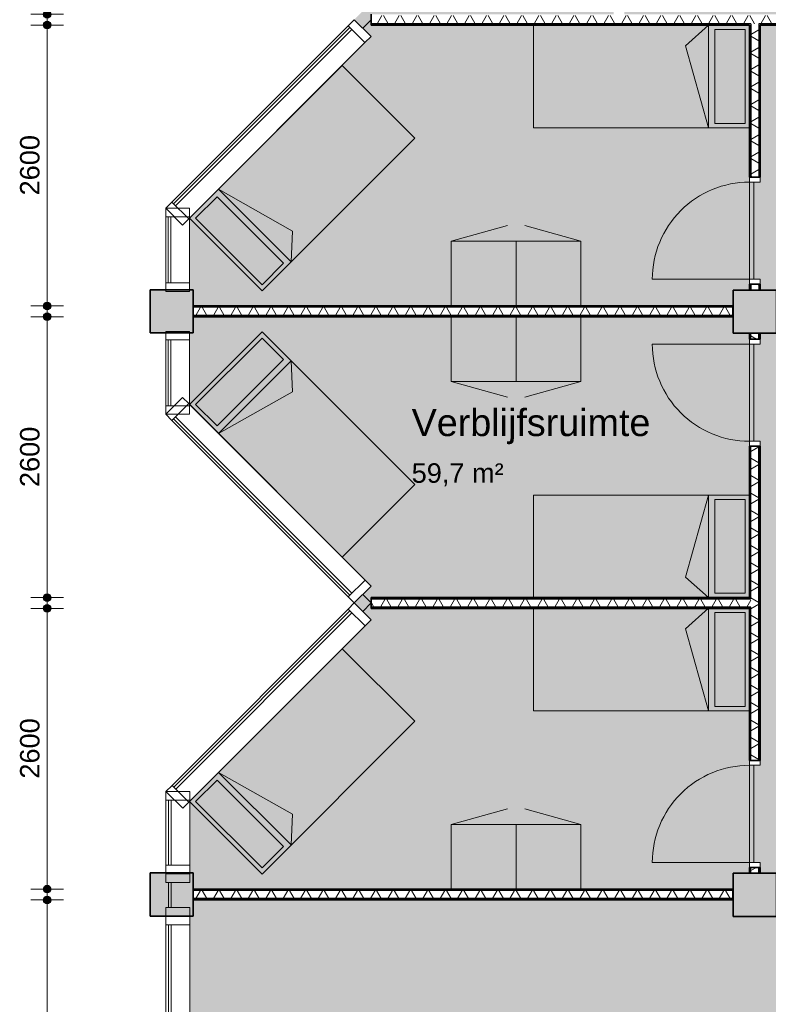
# Model space of a CAD drawing. Header units: millimetres. Extents: x 71235 to 117628, y -12665 to 42937.
# Tile 34 of 49: x 71235 to 78173, y 24248 to 33365. Entities that reach past the tile are written whole.
import ezdxf

# ---------------------------------------------------------------- set-up
doc = ezdxf.new("R2010")
doc.units = ezdxf.units.MM
doc.linetypes.add('Hidden', pattern=[4, 2, -2])
for name, color, linetype, lineweight in [('A-ANNO-DIMS', 211, 'Continuous', 9), ('A-ANNO-DIMS-100', 211, 'Continuous', 9), ('A-AREA-IDEN', 2, 'Continuous', 13), ('A-AREA-PATT', 32, 'Continuous', 9), ('A-DETL', 90, 'Continuous', 13), ('A-DOOR', 31, 'Continuous', 18), ('A-DOOR-FRAM', 31, 'Continuous', 13), ('A-FLOR', 192, 'Continuous', 18), ('A-GLAZ-CURT', 52, 'Continuous', 13), ('A-GLAZ-CWMG', 51, 'Continuous', 13), ('A-WALL', 113, 'Continuous', 18), ('A-WALL-PATT', 111, 'Continuous', 35), ('I-WALL', 2, 'Continuous', 18), ('S-COLS', 52, 'Continuous', 18)]:
    doc.layers.add(name, color=color, linetype=linetype, lineweight=lineweight)
doc.styles.add('Arial', font='arial.ttf', dxfattribs={"height": 180})
doc.styles.add('Arial_1', font='arial.ttf', dxfattribs={"height": 250})
doc.dimstyles.new('1_8mm', dxfattribs={"dimscale": 304.8, "dimtxt": 183.646692, "dimasz": 0.918635, "dimexe": 0.492126, "dimexo": 0.0625, "dimgap": 0.059055, "dimtad": 1, "dimdec": 0, "dimrnd": 5, "dimzin": 0, "dimdsep": 46, "dimtxsty": 'Arial', "dimblk1": 'DOTSMALL', "dimblk2": 'DOTSMALL', "dimsah": 1, "dimcen": 0.09, "dimdle": 0.590551, "dimazin": 0, "dimtfac": 1, "dimtdec": 4, "dimtix": 1, "dimtmove": 0, "dimatfit": 3, "dimfxl": 0.492126, "dimfxlon": 1, "dimtvp": 1, "dimtolj": 1, "dimtzin": 0, "dimlwd": 13, "dimlwe": 13, "dimarcsym": 2})
pattern_1 = [(270, (76244.8, 28014.32), (200, 7e-13), []), (270, (76228.8, 28014.32), (200, 7e-13), []), (270, (76212.8, 28014.32), (200, 7e-13), []), (270, (76196.8, 28014.32), (200, 7e-13), [])]
pattern_2 = [(270, (75343.98, 25314.63), (200, 7e-13), []), (270, (75327.98, 25314.63), (200, 7e-13), []), (270, (75311.98, 25314.63), (200, 7e-13), []), (270, (75295.98, 25314.63), (200, 7e-13), [])]
pattern_3 = [(270, (75343.98, 30714.5), (200, 7e-13), []), (270, (75327.98, 30714.5), (200, 7e-13), []), (270, (75311.98, 30714.5), (200, 7e-13), []), (270, (75295.98, 30714.5), (200, 7e-13), [])]
pattern_4 = [(180, (78097.61, 27961.44), (-2e-14, -200), []), (180, (78097.61, 27977.44), (-2e-14, -200), []), (180, (78097.61, 27993.44), (-2e-14, -200), []), (180, (78097.61, 28009.44), (-2e-14, -200), [])]
pattern_5 = [(0, (77997.61, 32088.3), (0, 200), []), (0, (77997.61, 32072.3), (0, 200), []), (0, (77997.61, 32056.3), (0, 200), []), (0, (77997.61, 32040.3), (0, 200), [])]

# ---------------------------------------------------------------- blocks, each defined once
blk = doc.blocks.new('System Panel - glas_offset-35-7504192-plot_00')
at = {"layer": 'A-GLAZ-CURT'}
for p, q in [((1631.5, -22.5), (-1631.5, -22.5)), ((-1631.5, -22.5), (-1631.5, -47.5)), ((-1631.5, -47.5), (1631.5, -47.5)), ((1631.5, -47.5), (1631.5, -22.5))]:
    blk.add_line(p, q, dxfattribs=at)
blk = doc.blocks.new('Rectangular Mullion - 80x220-7504191-plot_00')
at = {"layer": 'A-GLAZ-CWMG'}
for p, q in [((72590.7, 24984.6), (72590.7, 21721.7)), ((72810.7, 24984.6), (72810.7, 21721.7))]:
    blk.add_line(p, q, dxfattribs=at)
blk = doc.blocks.new('Rectangular Mullion - 80x220-7377676-plot_00')
at = {"layer": 'A-GLAZ-CWMG'}
for p, q in [((-80, 220), (0, 220)), ((-80, 0), (-80, 220)), ((0, 220), (0, 0)), ((0, 0), (-80, 0))]:
    blk.add_line(p, q, dxfattribs=at)
blk = doc.blocks.new('System Panel - glas_offset-35-7504445-plot_00')
at = {"layer": 'A-GLAZ-CURT'}
for p, q in [((116.2, -22.5), (-116.2, -22.5)), ((-116.2, -22.5), (-116.2, -47.5)), ((-116.2, -47.5), (116.2, -47.5)), ((116.2, -47.5), (116.2, -22.5))]:
    blk.add_line(p, q, dxfattribs=at)
blk = doc.blocks.new('Rectangular Mullion - 80x220-7377677-plot_00')
at = {"layer": 'A-GLAZ-CWMG'}
for p, q in [((0, 220), (-80, 220)), ((-80, 220), (-80, 0)), ((0, 0), (0, 220)), ((-80, 0), (0, 0))]:
    blk.add_line(p, q, dxfattribs=at)
blk = doc.blocks.new('System Panel - glas_offset-35-7504562-plot_00')
at = {"layer": 'A-GLAZ-CURT'}
for p, q in [((300.7, -22.5), (-300.7, -22.5)), ((-300.7, -22.5), (-300.7, -47.5)), ((-300.7, -47.5), (300.7, -47.5)), ((300.7, -47.5), (300.7, -22.5))]:
    blk.add_line(p, q, dxfattribs=at)
blk = doc.blocks.new('Rectangular Mullion - 80x220-7504561-plot_00')
at = {"layer": 'A-GLAZ-CWMG'}
for p, q in [((72590.7, 26138.6), (72590.7, 25537.1)), ((72810.7, 26138.6), (72810.7, 25537.1))]:
    blk.add_line(p, q, dxfattribs=at)
blk = doc.blocks.new('System Panel - glas_offset-35-7504757-plot_00')
at = {"layer": 'A-GLAZ-CURT'}
for p, q in [((1154.4, -22.5), (-1154.4, -22.5)), ((-1154.4, -22.5), (-1154.4, -47.5)), ((-1154.4, -47.5), (1154.4, -47.5)), ((1154.4, -47.5), (1154.4, -22.5))]:
    blk.add_line(p, q, dxfattribs=at)
blk = doc.blocks.new('Rectangular Mullion - 80x220-7504756-plot_00')
at = {"layer": 'A-GLAZ-CWMG'}
for p, q in [((74279.9, 27907.8), (72647.3, 26275.2)), ((74435.4, 27752.2), (72802.9, 26119.6))]:
    blk.add_line(p, q, dxfattribs=at)
blk = doc.blocks.new('System Panel - glas_offset-35-7504967-plot_00')
at = {"layer": 'A-GLAZ-CURT'}
for p, q in [((1155.2, -22.5), (-1155.2, -22.5)), ((-1155.2, -22.5), (-1155.2, -47.5)), ((-1155.2, -47.5), (1155.2, -47.5)), ((1155.2, -47.5), (1155.2, -22.5))]:
    blk.add_line(p, q, dxfattribs=at)
blk = doc.blocks.new('Rectangular Mullion - 80x220-7504966-plot_00')
at = {"layer": 'A-GLAZ-CWMG'}
for p, q in [((72801.8, 29810.1), (74435.4, 28176.5)), ((72646.2, 29654.5), (74279.9, 28020.9))]:
    blk.add_line(p, q, dxfattribs=at)
blk = doc.blocks.new('System Panel - glas_offset-35-7505104-plot_00')
at = {"layer": 'A-GLAZ-CURT'}
for p, q in [((304.2, -22.5), (-304.2, -22.5)), ((-304.2, -22.5), (-304.2, -47.5)), ((-304.2, -47.5), (304.2, -47.5)), ((304.2, -47.5), (304.2, -22.5))]:
    blk.add_line(p, q, dxfattribs=at)
blk = doc.blocks.new('Rectangular Mullion - 80x220-7505103-plot_00')
at = {"layer": 'A-GLAZ-CWMG'}
for p, q in [((72589.7, 30399.5), (72589.7, 29791.1)), ((72809.7, 30399.5), (72809.7, 29791.1))]:
    blk.add_line(p, q, dxfattribs=at)
blk = doc.blocks.new('System Panel - glas_offset-35-7505324-plot_00')
at = {"layer": 'A-GLAZ-CURT'}
for p, q in [((304.7, -22.5), (-304.7, -22.5)), ((-304.7, -22.5), (-304.7, -47.5)), ((-304.7, -47.5), (304.7, -47.5)), ((304.7, -47.5), (304.7, -22.5))]:
    blk.add_line(p, q, dxfattribs=at)
blk = doc.blocks.new('Rectangular Mullion - 80x220-7505323-plot_00')
at = {"layer": 'A-GLAZ-CWMG'}
for p, q in [((72589.7, 31538.9), (72589.7, 30929.5)), ((72809.7, 31538.9), (72809.7, 30929.5))]:
    blk.add_line(p, q, dxfattribs=at)
blk = doc.blocks.new('System Panel - glas_offset-35-7505513-plot_00')
at = {"layer": 'A-GLAZ-CURT'}
for p, q in [((1154.8, -22.5), (-1154.8, -22.5)), ((-1154.8, -22.5), (-1154.8, -47.5)), ((-1154.8, -47.5), (1154.8, -47.5)), ((1154.8, -47.5), (1154.8, -22.5))]:
    blk.add_line(p, q, dxfattribs=at)
blk = doc.blocks.new('Rectangular Mullion - 80x220-7505512-plot_00')
at = {"layer": 'A-GLAZ-CWMG'}
for p, q in [((74279.4, 33308.6), (72646.2, 31675.5)), ((74434.9, 33153.1), (72801.8, 31519.9))]:
    blk.add_line(p, q, dxfattribs=at)
blk = doc.blocks.new('300_28_ISR_kolom_vierkant_beton - 400x400-7529371-plot_00')
at = {"layer": 'S-COLS'}
blk.add_hatch(color=256, dxfattribs=at).paths.add_polyline_path([(200, -200), (200, 200), (-200, 200), (-200, -200)])
at = {"layer": 'S-COLS', "lineweight": 35}
for p, q in [((200, 200), (-200, 200)), ((-200, 200), (-200, -200)), ((200, -200), (200, 200)), ((-200, -200), (200, -200))]:
    blk.add_line(p, q, dxfattribs=at)
blk = doc.blocks.new('200_32_ISR_deur_binnen - dagmaat 0900x2300-7594411-plot_00')
at = {"layer": 'A-DOOR', "lineweight": 13}
blk.add_hatch(color=256, dxfattribs=at).paths.add_polyline_path([(-450, -50), (450, -50), (450, -10), (-450, -10)])
at = {"layer": 'A-DOOR', "linetype": 'Hidden', "lineweight": 13}
blk.add_line((-450, -10), (450, -10), dxfattribs=at)
at = {"layer": 'A-DOOR', "lineweight": 13}
for p, q in [((-450, -10), (450, -10)), ((-450, -50), (-450, -10)), ((-450, -50), (-450, -950)), ((-450, -50), (450, -50)), ((450, -50), (-450, -50)), ((450, -10), (450, -50))]:
    blk.add_line(p, q, dxfattribs=at)
blk.add_arc((-450, -50), 900, 270, 0, dxfattribs=at)
at = {"layer": 'A-DOOR-FRAM'}
for p, q in [((-495, 50), (-450, 50)), ((-450, 50), (-450, -50)), ((450, -50), (450, 50)), ((450, 50), (495, 50)), ((-450, -50), (-495, -50)), ((495, -50), (450, -50))]:
    blk.add_line(p, q, dxfattribs=at)
blk = doc.blocks.new('200_32_ISR_deur_binnen - dagmaat 0900x2300-7594412-plot_00')
at = {"layer": 'A-DOOR', "lineweight": 13}
blk.add_hatch(color=256, dxfattribs=at).paths.add_polyline_path([(450, 10), (450, 50), (-450, 50), (-450, 10), (-299.4, 10)])
for p, q in [((-450, 50), (-450, 950)), ((-450, 50), (450, 50)), ((-450, 50), (-450, 10)), ((450, 50), (-450, 50)), ((-450, 10), (450, 10)), ((450, 10), (450, 50))]:
    blk.add_line(p, q, dxfattribs=at)
at = {"layer": 'A-DOOR', "linetype": 'Hidden', "lineweight": 13}
blk.add_line((-450, 10), (450, 10), dxfattribs=at)
at = {"layer": 'A-DOOR', "lineweight": 13}
blk.add_arc((-450, 50), 900, 360, 90, dxfattribs=at)
at = {"layer": 'A-DOOR-FRAM'}
for p, q in [((-450, 50), (-495, 50)), ((-450, -50), (-450, 50)), ((495, 50), (450, 50)), ((450, 50), (450, -50)), ((-495, -50), (-450, -50)), ((450, -50), (495, -50))]:
    blk.add_line(p, q, dxfattribs=at)
blk = doc.blocks.new('DIMBLOCK16-plot_00')
at = {"layer": 'A-ANNO-DIMS-100', "lineweight": 25}
h = blk.add_hatch(color=256, dxfattribs=at)
edge = h.paths.add_edge_path()
edge.add_arc((71490.3, 41301.3), 35, 0, 360)
h = blk.add_hatch(color=256, dxfattribs=at)
edge = h.paths.add_edge_path()
edge.add_arc((71490.3, 33415.2), 35, 0, 360)
at = {"layer": 'A-ANNO-DIMS-100', "lineweight": 13}
for p, q in [((71490.3, 33235.2), (71490.3, 41481.3)), ((71490.3, 41301.3), (71340.3, 41301.3)), ((71490.3, 41301.3), (71640.3, 41301.3)), ((71490.3, 33415.2), (71340.3, 33415.2)), ((71490.3, 33415.2), (71640.3, 33415.2))]:
    blk.add_line(p, q, dxfattribs=at)
at = {"layer": 'A-ANNO-DIMS-100', "lineweight": 25}
for centre in [(71490.3, 41301.3), (71490.3, 33415.2)]:
    blk.add_circle(centre, 35, dxfattribs=at)
at = {"layer": 'A-ANNO-DIMS-100', "color": 0, "lineweight": 13, "insert": (71238.6, 37081.4), "char_height": 180, "width": 664.518, "attachment_point": 1, "rotation": 90, "line_spacing_factor": 0.941778, "style": 'Arial'}
blk.add_mtext('7885', dxfattribs=at)
blk = doc.blocks.new('_DotSmall')
at = {"color": 0, "linetype": 'ByBlock', "const_width": 0.5}
blk.add_lwpolyline([(-0.0625, 0, 1), (0.0625, 0, 1)], format="xyb", close=True, dxfattribs=at)
blk = doc.blocks.new('DIMBLOCK17-plot_00')
at = {"layer": 'A-ANNO-DIMS-100', "lineweight": 25}
h = blk.add_hatch(color=256, dxfattribs=at)
edge = h.paths.add_edge_path()
edge.add_arc((71490.3, 27914.3), 35, 0, 360)
h = blk.add_hatch(color=256, dxfattribs=at)
edge = h.paths.add_edge_path()
edge.add_arc((71490.3, 25314.6), 35, 0, 360)
at = {"layer": 'A-ANNO-DIMS-100', "lineweight": 13}
for p, q in [((71490.3, 25134.6), (71490.3, 28094.3)), ((71490.3, 27914.3), (71340.3, 27914.3)), ((71490.3, 27914.3), (71640.3, 27914.3)), ((71490.3, 25314.6), (71340.3, 25314.6)), ((71490.3, 25314.6), (71640.3, 25314.6))]:
    blk.add_line(p, q, dxfattribs=at)
at = {"layer": 'A-ANNO-DIMS-100', "lineweight": 25}
for centre in [(71490.3, 27914.3), (71490.3, 25314.6)]:
    blk.add_circle(centre, 35, dxfattribs=at)
at = {"layer": 'A-ANNO-DIMS-100', "color": 0, "lineweight": 13, "insert": (71238.6, 26337.6), "char_height": 180, "width": 664.518, "attachment_point": 1, "rotation": 90, "line_spacing_factor": 0.941778, "style": 'Arial'}
blk.add_mtext('2600', dxfattribs=at)
blk = doc.blocks.new('DIMBLOCK18-plot_00')
at = {"layer": 'A-ANNO-DIMS-100', "lineweight": 25}
h = blk.add_hatch(color=256, dxfattribs=at)
edge = h.paths.add_edge_path()
edge.add_arc((71490.3, 25214.6), 35, 0, 360)
h = blk.add_hatch(color=256, dxfattribs=at)
edge = h.paths.add_edge_path()
edge.add_arc((71490.3, 20028.2), 35, 0, 360)
at = {"layer": 'A-ANNO-DIMS-100', "lineweight": 13}
for p, q in [((71490.3, 19848.2), (71490.3, 25394.6)), ((71490.3, 25214.6), (71340.3, 25214.6)), ((71490.3, 25214.6), (71640.3, 25214.6)), ((71490.3, 20028.2), (71340.3, 20028.2)), ((71490.3, 20028.2), (71640.3, 20028.2))]:
    blk.add_line(p, q, dxfattribs=at)
at = {"layer": 'A-ANNO-DIMS-100', "lineweight": 25}
for centre in [(71490.3, 25214.6), (71490.3, 20028.2)]:
    blk.add_circle(centre, 35, dxfattribs=at)
at = {"layer": 'A-ANNO-DIMS-100', "color": 0, "lineweight": 13, "insert": (71238.6, 22344.6), "char_height": 180, "width": 664.518, "attachment_point": 1, "rotation": 90, "line_spacing_factor": 0.941778, "style": 'Arial'}
blk.add_mtext('5185', dxfattribs=at)
blk = doc.blocks.new('DIMBLOCK67-plot_00')
at = {"layer": 'A-ANNO-DIMS-100', "lineweight": 25}
h = blk.add_hatch(color=256, dxfattribs=at)
edge = h.paths.add_edge_path()
edge.add_arc((71490.3, 33315.2), 35, 0, 360)
h = blk.add_hatch(color=256, dxfattribs=at)
edge = h.paths.add_edge_path()
edge.add_arc((71490.3, 30714.5), 35, 0, 360)
at = {"layer": 'A-ANNO-DIMS-100', "lineweight": 13}
for p, q in [((71490.3, 30534.5), (71490.3, 33495.2)), ((71490.3, 33315.2), (71340.3, 33315.2)), ((71490.3, 33315.2), (71640.3, 33315.2)), ((71490.3, 30714.5), (71340.3, 30714.5)), ((71490.3, 30714.5), (71640.3, 30714.5))]:
    blk.add_line(p, q, dxfattribs=at)
at = {"layer": 'A-ANNO-DIMS-100', "lineweight": 25}
for centre in [(71490.3, 33315.2), (71490.3, 30714.5)]:
    blk.add_circle(centre, 35, dxfattribs=at)
at = {"layer": 'A-ANNO-DIMS-100', "color": 0, "lineweight": 13, "insert": (71238.6, 31738), "char_height": 180, "width": 664.518, "attachment_point": 1, "rotation": 90, "line_spacing_factor": 0.941778, "style": 'Arial'}
blk.add_mtext('2600', dxfattribs=at)
blk = doc.blocks.new('DIMBLOCK68-plot_00')
at = {"layer": 'A-ANNO-DIMS-100', "lineweight": 25}
h = blk.add_hatch(color=256, dxfattribs=at)
edge = h.paths.add_edge_path()
edge.add_arc((71490.3, 30614.5), 35, 0, 360)
h = blk.add_hatch(color=256, dxfattribs=at)
edge = h.paths.add_edge_path()
edge.add_arc((71490.3, 28014.3), 35, 0, 360)
at = {"layer": 'A-ANNO-DIMS-100', "lineweight": 13}
for p, q in [((71490.3, 27834.3), (71490.3, 30794.5)), ((71490.3, 30614.5), (71340.3, 30614.5)), ((71490.3, 30614.5), (71640.3, 30614.5)), ((71490.3, 28014.3), (71340.3, 28014.3)), ((71490.3, 28014.3), (71640.3, 28014.3))]:
    blk.add_line(p, q, dxfattribs=at)
at = {"layer": 'A-ANNO-DIMS-100', "lineweight": 25}
for centre in [(71490.3, 30614.5), (71490.3, 28014.3)]:
    blk.add_circle(centre, 35, dxfattribs=at)
at = {"layer": 'A-ANNO-DIMS-100', "color": 0, "lineweight": 13, "insert": (71238.6, 29037.5), "char_height": 180, "width": 664.518, "attachment_point": 1, "rotation": 90, "line_spacing_factor": 0.941778, "style": 'Arial'}
blk.add_mtext('2600', dxfattribs=at)

msp = doc.modelspace()

# ---------------------------------------------------------------- hatches: boundary and pattern name
at = {"layer": 'A-AREA-PATT'}
h = msp.add_hatch(color=9, dxfattribs=at)
h.paths.add_polyline_path([(80747.4, 32545.9), (81566.7, 33365.2), (80326.8, 34605.1), (77997.6, 34605.1), (77997.6, 35860.4), (77847.6, 35860.4), (77847.6, 36160.4), (77803.2, 36160.4), (77803.2, 36220.4), (76903.2, 36220.4), (76903.2, 36160.4), (76838.8, 36160.4), (76838.8, 33415.2), (79878.1, 33415.2), (80709.9, 32583.4)])
h.paths.add_polyline_path([(80895.9, 32623.7), (81532.3, 33260.1), (81525.2, 33267.2), (80888.8, 32630.8), (80892.4, 32627.2)])
h.paths.add_polyline_path([(74335.9, 33365.2), (74491.5, 33365.2), (74492, 33415.2), (76738.8, 33415.2), (76738.8, 36160.4), (72844, 36160.4), (72844, 35860.4), (72810.7, 35860.4), (72810.7, 35201.5), (74491.5, 33520.8), (74336.4, 33365.7)])
h.paths.add_polyline_path([(73150.2, 36200.4), (73844, 36200.4), (73844, 36260.4), (77997.6, 36260.4), (77997.6, 41264.8), (77847.6, 41264.8), (77847.6, 41301.3), (74514.8, 41301.3), (72810.7, 39597.2), (72810.7, 36260.4), (72944, 36260.4), (72944, 36200.4), (72996, 36200.4)])
h = msp.add_hatch(color=9, dxfattribs=at)
h.paths.add_polyline_path([(77847.6, 25264.6), (77847.6, 25461.5), (77997.6, 25461.5), (77997.6, 27914.3), (74492, 27914.3), (74492, 28014.3), (77997.6, 28014.3), (77997.6, 30461.4), (77847.6, 30461.4), (77847.6, 30861.4), (77997.6, 30861.4), (77997.6, 33315.2), (74491.5, 33315.2), (74491.5, 33365.2), (74336.4, 33364.7), (74491.5, 33209.6), (72809.7, 31527.8), (72809.7, 30864.5), (72844, 30864.5), (72844, 30714.5), (77844, 30714.5), (77844, 30614.5), (72844, 30614.5), (72844, 30464.5), (72809.7, 30464.5), (72809.7, 29802.2), (74492, 28119.9), (74336.4, 27964.3), (74492, 27808.8), (72810.7, 26127.5), (72810.7, 25464.6), (72844, 25464.6), (72844, 25314.6), (77844, 25314.6), (77844, 25264.6)])
h.paths.add_polyline_path([(78247.6, 25311.5), (80697.4, 25311.5), (80697.4, 32454.5), (79836.7, 33315.2), (78097.6, 33315.2), (78097.6, 31861.4), (78037.6, 31861.4), (78037.6, 30961.4), (78097.6, 30961.4), (78097.6, 30861.4), (78247.6, 30861.4), (78247.6, 30461.4), (78097.6, 30461.4), (78097.6, 30361.4), (78037.6, 30361.4), (78037.6, 29461.4), (78097.6, 29461.4), (78097.6, 26461.5), (78037.6, 26461.5), (78037.6, 25561.5), (78097.6, 25561.5), (78097.6, 25461.5), (78247.6, 25461.5)])
h.paths.add_polyline_path([(80737.4, 25411.5), (80747.4, 25411.5), (80747.4, 26311.5), (80737.4, 26311.5), (80737.4, 25461.5)])
h = msp.add_hatch(color=171, dxfattribs=at)
h.paths.add_polyline_path([(74567.6, 20028.2), (77847.6, 20028.2), (77847.6, 20064.2), (78247.6, 20064.2), (78247.6, 20028.2), (80017.5, 20028.2), (80017.5, 20849.2), (80697.4, 21529.1), (80697.4, 25211.5), (78247.6, 25211.5), (78247.6, 25061.5), (77847.6, 25061.5), (77844, 25214.6), (72844, 25214.6), (72844, 25064.6), (72810.7, 25064.6), (72810.7, 21732.8), (74515.3, 20028.2), (74523.2, 20028.2)])
h.paths.add_polyline_path([(80747.4, 24211.5), (80747.4, 25111.5), (80737.4, 25111.5), (80737.4, 24211.5)])
at = {"layer": 'A-WALL-PATT', "lineweight": 9}
h = msp.add_hatch(dxfattribs=at)
h.set_pattern_fill('FP_71', color=256, angle=-300, style=0, pattern_type=2)
h.set_pattern_definition([(240, (77184.82, 33415.21), (121.2436, -70), []), (300, (77184.82, 33415.21), (121.2436, 70), [])])
h.paths.add_polyline_path([(79841.9, 33327.7), (79948, 33327.7), (79873, 33402.7), (74491.5, 33402.7), (74491.5, 33327.7), (79276.8, 33327.7)])
h = msp.add_hatch(dxfattribs=at)
h.set_pattern_fill('FP_70', color=256, angle=-270, style=0, pattern_type=2)
h.set_pattern_definition([(270, (77184.82, 33415.2), (200, 7e-13), []), (270, (77168.82, 33415.2), (200, 7e-13), []), (270, (77152.82, 33415.2), (200, 7e-13), []), (270, (77136.82, 33415.2), (200, 7e-13), [])])
h.paths.add_polyline_path([(79836.7, 33315.2), (79854.4, 33315.2), (79841.9, 33327.7), (78085.1, 33327.7), (78085.1, 33315.2), (79276.8, 33315.2)])
h.paths.add_polyline_path([(78010.1, 33315.2), (78010.1, 33327.7), (74491.5, 33327.7), (74491.5, 33315.2), (77997.6, 33315.2)])
h = msp.add_hatch(dxfattribs=at)
h.set_pattern_fill('FP_238', color=256, angle=90, style=0, pattern_type=2)
h.set_pattern_definition(pattern_5)
h.paths.add_polyline_path([(77997.6, 30861.4), (78010.1, 30861.4), (78010.1, 30916.4), (77997.6, 30916.4)])
h.paths.add_polyline_path([(77997.6, 31906.4), (78010.1, 31906.4), (78010.1, 33315.2), (77997.6, 33315.2)])
h = msp.add_hatch(dxfattribs=at)
h.set_pattern_fill('FP_239', color=256, angle=60, style=0, pattern_type=2)
h.set_pattern_definition([(330, (77997.61, 32088.3), (70, 121.244), []), (30, (77997.61, 32088.3), (-70, 121.244), [])])
h.paths.add_polyline_path([(78010.1, 30861.4), (78085.1, 30861.4), (78085.1, 30916.4), (78010.1, 30916.4)])
h.paths.add_polyline_path([(78085.1, 31906.4), (78085.1, 33327.7), (78010.1, 33327.7), (78010.1, 31906.4)])
h = msp.add_hatch(dxfattribs=at)
h.set_pattern_fill('FP_238', color=256, angle=90, style=0, pattern_type=2)
h.set_pattern_definition(pattern_5)
h.paths.add_polyline_path([(78085.1, 30861.4), (78097.6, 30861.4), (78097.6, 30916.4), (78085.1, 30916.4)])
h.paths.add_polyline_path([(78097.6, 31906.4), (78097.6, 33315.2), (78085.1, 33315.2), (78085.1, 31906.4)])
h = msp.add_hatch(dxfattribs=at)
h.set_pattern_fill('FP_230', color=256, angle=-270, style=0, pattern_type=2)
h.set_pattern_definition(pattern_3)
h.paths.add_polyline_path([(77844, 30702), (77844, 30714.5), (72844, 30714.5), (72844, 30702), (77234.6, 30702)])
h = msp.add_hatch(dxfattribs=at)
h.set_pattern_fill('FP_231', color=256, angle=-300, style=0, pattern_type=2)
h.set_pattern_definition([(240, (75343.98, 30714.51), (121.2436, -70), []), (300, (75343.98, 30714.51), (121.2436, 70), [])])
h.paths.add_polyline_path([(77844, 30627), (77844, 30702), (72844, 30702), (72844, 30627), (77234.6, 30627)])
h = msp.add_hatch(dxfattribs=at)
h.set_pattern_fill('FP_230', color=256, angle=-270, style=0, pattern_type=2)
h.set_pattern_definition(pattern_3)
h.paths.add_polyline_path([(77844, 30614.5), (77844, 30627), (72844, 30627), (72844, 30614.5), (77234.6, 30614.5)])
h = msp.add_hatch(dxfattribs=at)
h.set_pattern_fill('FP_236', color=256, angle=90, style=0, pattern_type=2)
h.set_pattern_definition(pattern_4)
h.paths.add_polyline_path([(77997.6, 25461.5), (78010.1, 25461.5), (78010.1, 25516.5), (77997.6, 25516.5)])
h.paths.add_polyline_path([(78010.1, 26506.5), (78010.1, 27926.8), (77997.6, 27926.8), (77997.6, 26506.5)])
h.paths.add_polyline_path([(78010.1, 28001.8), (78010.1, 29416.4), (77997.6, 29416.4), (77997.6, 28001.8)])
h.paths.add_polyline_path([(77997.6, 30406.4), (78010.1, 30406.4), (78010.1, 30461.4), (77997.6, 30461.4)])
h = msp.add_hatch(dxfattribs=at)
h.set_pattern_fill('FP_237', color=256, angle=60, style=0, pattern_type=2)
h.set_pattern_definition([(150, (78097.61, 27961.44), (-70, -121.2436), []), (210, (78097.61, 27961.44), (70, -121.2436), [])])
h.paths.add_polyline_path([(78010.1, 25461.5), (78085.1, 25461.5), (78085.1, 25516.5), (78010.1, 25516.5)])
h.paths.add_polyline_path([(78010.1, 26506.5), (78085.1, 26506.5), (78085.1, 29416.4), (78010.1, 29416.4), (78010.1, 27926.8)])
h.paths.add_polyline_path([(78010.1, 30406.4), (78085.1, 30406.4), (78085.1, 30461.4), (78010.1, 30461.4)])
h = msp.add_hatch(dxfattribs=at)
h.set_pattern_fill('FP_236', color=256, angle=90, style=0, pattern_type=2)
h.set_pattern_definition(pattern_4)
h.paths.add_polyline_path([(78085.1, 25461.5), (78097.6, 25461.5), (78097.6, 25516.5), (78085.1, 25516.5)])
h.paths.add_polyline_path([(78097.6, 26506.5), (78097.6, 29416.4), (78085.1, 29416.4), (78085.1, 26506.5)])
h.paths.add_polyline_path([(78085.1, 30406.4), (78097.6, 30406.4), (78097.6, 30461.4), (78085.1, 30461.4)])
h = msp.add_hatch(dxfattribs=at)
h.set_pattern_fill('FP_74', color=256, angle=-270, style=0, pattern_type=2)
h.set_pattern_definition(pattern_1)
h.paths.add_polyline_path([(77997.6, 28001.8), (77997.6, 28014.3), (74492, 28014.3), (74492, 28001.8), (77234.6, 28001.8)])
h = msp.add_hatch(dxfattribs=at)
h.set_pattern_fill('FP_75', color=256, angle=-300, style=0, pattern_type=2)
h.set_pattern_definition([(240, (76244.81, 28014.32), (121.244, -70), []), (300, (76244.81, 28014.32), (121.244, 70), [])])
h.paths.add_polyline_path([(78010.1, 27926.8), (78010.1, 28001.8), (74492, 28001.8), (74492, 27926.8), (77997.6, 27926.8)])
h = msp.add_hatch(dxfattribs=at)
h.set_pattern_fill('FP_74', color=256, angle=-270, style=0, pattern_type=2)
h.set_pattern_definition(pattern_1)
h.paths.add_polyline_path([(77997.6, 27914.3), (77997.6, 27926.8), (74492, 27926.8), (74492, 27914.3), (77234.6, 27914.3)])
h = msp.add_hatch(dxfattribs=at)
h.set_pattern_fill('FP_183', color=256, angle=-270, style=0, pattern_type=2)
h.set_pattern_definition(pattern_2)
h.paths.add_polyline_path([(77844, 25302.1), (77844, 25314.6), (72844, 25314.6), (72844, 25302.1), (77234.6, 25302.1)])
h = msp.add_hatch(dxfattribs=at)
h.set_pattern_fill('FP_184', color=256, angle=-300, style=0, pattern_type=2)
h.set_pattern_definition([(240, (75343.98, 25314.63), (121.2436, -70), []), (300, (75343.98, 25314.63), (121.2436, 70), [])])
h.paths.add_polyline_path([(77844, 25227.1), (77844, 25302.1), (72844, 25302.1), (72844, 25227.1), (77234.6, 25227.1)])
h = msp.add_hatch(dxfattribs=at)
h.set_pattern_fill('FP_183', color=256, angle=-270, style=0, pattern_type=2)
h.set_pattern_definition(pattern_2)
h.paths.add_polyline_path([(77844, 25214.6), (77844, 25227.1), (72844, 25227.1), (72844, 25214.6), (77234.6, 25214.6)])

# ---------------------------------------------------------------- linework, layer by layer
at = {"layer": 'A-DETL', "lineweight": 9}
for p, q in [((77997.6, 33315.2), (75997.6, 33315.2)), ((75997.6, 33315.2), (75997.6, 32365.2)), ((77617.6, 33315.2), (77405.8, 33124.5)), ((77617.6, 32365.2), (77617.6, 33315.2)), ((77997.6, 33315.2), (77997.6, 32365.2)), ((77677.6, 32405.2), (77677.6, 33275.2)), ((77677.6, 33275.2), (77957.6, 33275.2)), ((77957.6, 33275.2), (77957.6, 32405.2)), ((77405.8, 33124.5), (77617.6, 32365.2)), ((74223.9, 32941), (72809.7, 31526.8)), ((74895.6, 32269.3), (74223.9, 32941)), ((77957.6, 32405.2), (77677.6, 32405.2)), ((75997.6, 32365.2), (77997.6, 32365.2)), ((73481.4, 30855), (74895.6, 32269.3)), ((73078.4, 31795.5), (73750.1, 31123.7)), ((73765, 31408.4), (73078.4, 31795.5)), ((72866.2, 31526.8), (73064.2, 31724.8)), ((73064.2, 31724.8), (73679.4, 31109.6)), ((73481.4, 30855), (72809.7, 31526.8)), ((73481.4, 30911.6), (72866.2, 31526.8)), ((73750.1, 31123.7), (73765, 31408.4)), ((73679.4, 31109.6), (73481.4, 30911.6)), ((73481.4, 30474), (72809.7, 29802.2)), ((73481.4, 30474), (74895.6, 29059.8)), ((73481.4, 30417.4), (72866.2, 29802.2)), ((73679.4, 30219.4), (73481.4, 30417.4)), ((73064.2, 29604.2), (73679.4, 30219.4)), ((73078.4, 29533.5), (73750.1, 30205.3)), ((73750.1, 30205.3), (73765, 29920.7)), ((73765, 29920.7), (73078.4, 29533.5)), ((74223.9, 28388), (72809.7, 29802.2)), ((72866.2, 29802.2), (73064.2, 29604.2)), ((74895.6, 29059.8), (74223.9, 28388)), ((75997.6, 28013.8), (75997.6, 28963.8)), ((75997.6, 28963.8), (77997.6, 28963.8)), ((77405.8, 28204.5), (77617.6, 28963.8)), ((77617.6, 28963.8), (77617.6, 28013.8)), ((77957.6, 28923.8), (77677.6, 28923.8)), ((77677.6, 28923.8), (77677.6, 28053.8)), ((77957.6, 28053.8), (77957.6, 28923.8)), ((77997.6, 28013.8), (77997.6, 28963.8)), ((77617.6, 28013.8), (77405.8, 28204.5)), ((77997.6, 28013.8), (75997.6, 28013.8)), ((77677.6, 28053.8), (77957.6, 28053.8)), ((77997.6, 27914.8), (75997.6, 27914.8)), ((75997.6, 27914.8), (75997.6, 26964.8)), ((77617.6, 27914.8), (77405.8, 27724.1)), ((77617.6, 26964.8), (77617.6, 27914.8)), ((77997.6, 27914.8), (77997.6, 26964.8)), ((77677.6, 27004.8), (77677.6, 27874.8)), ((77677.6, 27874.8), (77957.6, 27874.8)), ((77957.6, 27874.8), (77957.6, 27004.8)), ((77405.8, 27724.1), (77617.6, 26964.8)), ((74223.9, 27540.6), (72809.7, 26126.4)), ((74895.6, 26868.9), (74223.9, 27540.6)), ((77957.6, 27004.8), (77677.6, 27004.8)), ((75997.6, 26964.8), (77997.6, 26964.8)), ((73481.4, 25454.7), (74895.6, 26868.9)), ((73078.4, 26395.1), (73750.1, 25723.4)), ((73765, 26008), (73078.4, 26395.1)), ((72866.2, 26126.4), (73064.2, 26324.4)), ((73064.2, 26324.4), (73679.4, 25709.2)), ((73481.4, 25454.7), (72809.7, 26126.4)), ((73481.4, 25511.2), (72866.2, 26126.4)), ((73750.1, 25723.4), (73765, 26008)), ((73679.4, 25709.2), (73481.4, 25511.2))]:
    msp.add_line(p, q, dxfattribs=at)
at = {"layer": 'A-DETL'}
for p, q in [((75235.1, 31314.5), (75755.2, 31459.6)), ((76435.1, 31314.5), (75914.9, 31459.6)), ((75235.1, 30714.5), (75235.1, 31314.5)), ((75235.1, 31314.5), (75835.1, 31314.5)), ((75835.1, 30714.5), (75835.1, 31314.5)), ((75835.1, 31314.5), (76435.1, 31314.5)), ((76435.1, 30714.5), (76435.1, 31314.5)), ((75835.1, 30714.5), (75235.1, 30714.5)), ((76435.1, 30714.5), (75835.1, 30714.5)), ((75835.1, 30614.5), (75235.1, 30614.5)), ((75235.1, 30614.5), (75235.1, 30014.5)), ((76435.1, 30614.5), (75835.1, 30614.5)), ((75835.1, 30614.5), (75835.1, 30014.5)), ((76435.1, 30614.5), (76435.1, 30014.5)), ((75235.1, 30014.5), (75835.1, 30014.5)), ((75235.1, 30014.5), (75755.2, 29869.4)), ((75835.1, 30014.5), (76435.1, 30014.5)), ((76435.1, 30014.5), (75914.9, 29869.4)), ((75235.1, 25914.6), (75755.2, 26059.7)), ((76435.1, 25914.6), (75914.9, 26059.7)), ((75235.1, 25314.6), (75235.1, 25914.6)), ((75235.1, 25914.6), (75835.1, 25914.6)), ((75835.1, 25314.6), (75835.1, 25914.6)), ((75835.1, 25914.6), (76435.1, 25914.6)), ((76435.1, 25314.6), (76435.1, 25914.6)), ((75835.1, 25314.6), (75235.1, 25314.6)), ((76435.1, 25314.6), (75835.1, 25314.6))]:
    msp.add_line(p, q, dxfattribs=at)
at = {"layer": 'A-FLOR'}
for p, q in [((74491.5, 33365.2), (74413.7, 33287.4)), ((74414.2, 28042.1), (74492, 27964.3)), ((74492, 27964.3), (74414.2, 27886.5))]:
    msp.add_line(p, q, dxfattribs=at)
at = {"layer": 'A-WALL', "lineweight": 25}
for p, q in [((78010.1, 33327.7), (74491.5, 33327.7)), ((78010.1, 33327.7), (78010.1, 31906.4)), ((79841.9, 33327.7), (78085.1, 33327.7)), ((78085.1, 33327.7), (78085.1, 31906.4)), ((78010.1, 30916.4), (78010.1, 30861.4)), ((78085.1, 30916.4), (78085.1, 30861.4)), ((77844, 30702), (72844, 30702)), ((77844, 30627), (72844, 30627)), ((78010.1, 30406.4), (78010.1, 30461.4)), ((78085.1, 30406.4), (78085.1, 30461.4)), ((78010.1, 28001.8), (78010.1, 29416.4)), ((78085.1, 26506.5), (78085.1, 29416.4)), ((74492, 28001.8), (78010.1, 28001.8)), ((78010.1, 27926.8), (74492, 27926.8)), ((78010.1, 26506.5), (78010.1, 27926.8)), ((78010.1, 25461.5), (78010.1, 25516.5)), ((78085.1, 25461.5), (78085.1, 25516.5)), ((77844, 25302.1), (72844, 25302.1)), ((77844, 25227.1), (72844, 25227.1))]:
    msp.add_line(p, q, dxfattribs=at)
at = {"layer": 'I-WALL', "lineweight": 35}
for p, q in [((74491.5, 33415.2), (74491.5, 33315.2)), ((74491.5, 33315.2), (77997.6, 33315.2)), ((77997.6, 33315.2), (77997.6, 31906.4)), ((78097.6, 33315.2), (79836.7, 33315.2)), ((78097.6, 31906.4), (78097.6, 33315.2)), ((77997.6, 31906.4), (78097.6, 31906.4)), ((78097.6, 30916.4), (77997.6, 30916.4)), ((77997.6, 30916.4), (77997.6, 30861.4)), ((78097.6, 30861.4), (78097.6, 30916.4)), ((77997.6, 30861.4), (78097.6, 30861.4)), ((77844, 30714.5), (72844, 30714.5)), ((72844, 30714.5), (72844, 30614.5)), ((77844, 30614.5), (77844, 30714.5)), ((72844, 30614.5), (77844, 30614.5)), ((77997.6, 30461.4), (77997.6, 30406.4)), ((78097.6, 30461.4), (77997.6, 30461.4)), ((78097.6, 30406.4), (78097.6, 30461.4)), ((77997.6, 30406.4), (78097.6, 30406.4)), ((77997.6, 29416.4), (77997.6, 28014.3)), ((78097.6, 29416.4), (77997.6, 29416.4)), ((78097.6, 26506.5), (78097.6, 29416.4)), ((77997.6, 28014.3), (74492, 28014.3)), ((74492, 28014.3), (74492, 27914.3)), ((74492, 27914.3), (77997.6, 27914.3)), ((77997.6, 27914.3), (77997.6, 26506.5)), ((77997.6, 26506.5), (78097.6, 26506.5)), ((77997.6, 25516.5), (77997.6, 25461.5)), ((78097.6, 25516.5), (77997.6, 25516.5)), ((77997.6, 25461.5), (78097.6, 25461.5)), ((78097.6, 25461.5), (78097.6, 25516.5)), ((77844, 25314.6), (72844, 25314.6)), ((72844, 25314.6), (72844, 25214.6)), ((77844, 25214.6), (77844, 25314.6)), ((72844, 25214.6), (77844, 25214.6))]:
    msp.add_line(p, q, dxfattribs=at)

# ---------------------------------------------------------------- block references
at = {"layer": 'A-DOOR-FRAM'}
for name, p, rotation in [('200_32_ISR_deur_binnen - dagmaat 0900x2300-7594412-plot_00', (78047.6, 31411.4), 90), ('200_32_ISR_deur_binnen - dagmaat 0900x2300-7594411-plot_00', (78047.6, 29911.4), 270), ('200_32_ISR_deur_binnen - dagmaat 0900x2300-7594412-plot_00', (78047.6, 26011.5), 90)]:
    msp.add_blockref(name, p, dxfattribs=dict(at, rotation=rotation))
at = {"layer": 'A-GLAZ-CURT'}
for name, p, rotation in [('System Panel - glas_offset-35-7505513-plot_00', (73462.8, 32492.1), 45), ('System Panel - glas_offset-35-7505324-plot_00', (72589.7, 31234.2), 90), ('System Panel - glas_offset-35-7505104-plot_00', (72589.7, 30095.3), 90), ('System Panel - glas_offset-35-7504967-plot_00', (73463.1, 28837.7), 134.9999999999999), ('System Panel - glas_offset-35-7504757-plot_00', (73463.6, 27091.5), 44.99999999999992), ('System Panel - glas_offset-35-7504562-plot_00', (72590.7, 25837.9), 90), ('System Panel - glas_offset-35-7504445-plot_00', (72590.7, 25260.9), 90), ('System Panel - glas_offset-35-7504192-plot_00', (72590.7, 23353.2), 89.99999999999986)]:
    msp.add_blockref(name, p, dxfattribs=dict(at, rotation=rotation))
at = {"layer": 'A-GLAZ-CWMG'}
for name in ['Rectangular Mullion - 80x220-7505512-plot_00', 'Rectangular Mullion - 80x220-7505323-plot_00', 'Rectangular Mullion - 80x220-7505103-plot_00', 'Rectangular Mullion - 80x220-7504966-plot_00', 'Rectangular Mullion - 80x220-7504756-plot_00', 'Rectangular Mullion - 80x220-7504561-plot_00', 'Rectangular Mullion - 80x220-7504191-plot_00']:
    msp.add_blockref(name, (0, 0), dxfattribs=at)
at = {"layer": 'A-GLAZ-CWMG', "extrusion": (0, 0, -1)}
for p, rotation in [((-74335.9, 33365.2), 135), ((-72589.7, 31618.9), 90), ((-72589.7, 30479.5), 90), ((-72589.7, 29711.1), 45.00000000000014), ((-74336.4, 27964.3), 135.0000000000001), ((-72590.7, 26218.6), 90), ((-72590.7, 25457.1), 90), ((-72590.7, 25064.6), 90.00000000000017)]:
    msp.add_blockref('Rectangular Mullion - 80x220-7377676-plot_00', p, dxfattribs=dict(at, rotation=rotation))
at = {"layer": 'A-GLAZ-CWMG'}
for p, rotation in [((72589.7, 31618.9), 225), ((72589.7, 30849.5), 270), ((72589.7, 29711.1), 270), ((74336.4, 27964.3), 314.9999999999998), ((72590.7, 26218.6), 224.9999999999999), ((72590.7, 25457.1), 270), ((72590.7, 25064.6), 270)]:
    msp.add_blockref('Rectangular Mullion - 80x220-7377677-plot_00', p, dxfattribs=dict(at, rotation=rotation))
at = {"layer": 'S-COLS'}
for p in [(72644, 30664.5), (78047.6, 30661.4), (72644, 25264.6), (78047.6, 25261.5)]:
    msp.add_blockref('300_28_ISR_kolom_vierkant_beton - 400x400-7529371-plot_00', p, dxfattribs=at)

# ---------------------------------------------------------------- texts
at = {"layer": 'A-AREA-IDEN', "lineweight": 9, "attachment_point": 1}
for s, insert, char_height, width, style in [('Verblijfsruimte', (74867.7, 29759.8), 250, 2677.636, 'Arial_1'), ('59,7 m²', (74867.7, 29257.4), 180, 1010.126, 'Arial')]:
    msp.add_mtext(s, dxfattribs=dict(at, insert=insert, char_height=char_height, width=width, style=style))

# ---------------------------------------------------------------- dimensions: what is measured, and where the dimension line sits
at = {"layer": 'A-ANNO-DIMS', "lineweight": 13}
for base, p1, p2, override, picture, middle in [((71490.3, 41301.3), (71640.3, 33415.2), (71640.3, 41301.3), {"dimpost": '<>', "dimfxl": 7886.069613}, 'DIMBLOCK16-plot_00', (71380.4, 37358.2)), ((71490.3, 33315.2), (71640.3, 30714.5), (71640.3, 33315.2), {"dimpost": '<>', "dimfxl": 2600.698763}, 'DIMBLOCK67-plot_00', (71380.4, 32014.9)), ((71490.3, 30614.5), (71640.3, 28014.3), (71640.3, 30614.5), {"dimpost": '<>', "dimfxl": 2600.187683}, 'DIMBLOCK68-plot_00', (71380.4, 29314.4)), ((71490.3, 27914.3), (71640.3, 25314.6), (71640.3, 27914.3), {"dimpost": '<>', "dimfxl": 2599.694886}, 'DIMBLOCK17-plot_00', (71380.4, 26614.5)), ((71490.3, 25214.6), (71640.3, 20028.2), (71640.3, 25214.6), {"dimpost": '<>', "dimfxl": 5186.377091}, 'DIMBLOCK18-plot_00', (71380.4, 22621.4))]:
    dim = msp.add_linear_dim(base=base, p1=p1, p2=p2, angle=90, dimstyle='1_8mm', override=override, dxfattribs=at)
    dim.commit()
    dim.dimension.update_dxf_attribs({"geometry": picture, "text_midpoint": middle})

doc.saveas('drawing.dxf')
